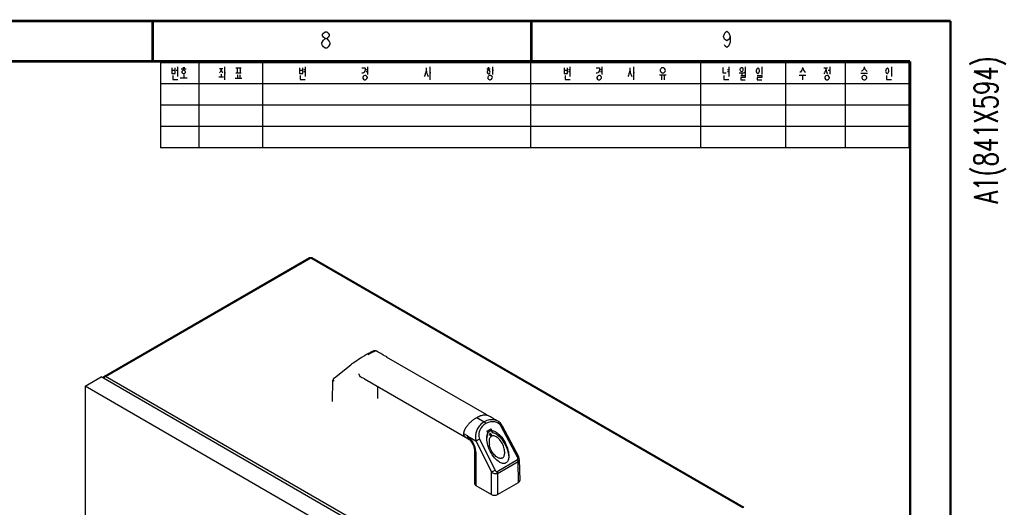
# Model space of a CAD drawing. Header units: millimetres. Extents: x 899 to 1733, y -688 to -112.
# Tile 26 of 26: x 1501 to 1733, y -227 to -113. Entities that reach past the tile are written whole.
import ezdxf
from ezdxf.enums import TextEntityAlignment as Align

# ---------------------------------------------------------------- set-up
doc = ezdxf.new("R2010")
doc.units = ezdxf.units.MM
doc.header["$LTSCALE"] = 46.255
doc.layers.get('0').update_dxf_attribs({"linetype": 'CONTINUOUS'})
doc.layers.add('SHEET', color=7, linetype='CONTINUOUS')
doc.styles.add('R-GHS', font='romans.shx', dxfattribs={"width": 0.8, "bigfont": 'ghs.shx'})

# ---------------------------------------------------------------- blocks, each defined once
blk = doc.blocks.new('A$C7C476C08')
at = {"color": 4, "linetype": 'Continuous'}
for p, q in [((811.49, 564.5), (635.49, 564.5)), ((635.49, 564.5), (635.49, 559.5)), ((639.48, 563.5), (639.48, 561.29)), ((640.32, 563.05), (641.52, 563.05)), ((640.68, 563.39), (641.16, 563.39)), ((644.49, 564.5), (644.49, 559.5)), ((649.32, 563.16), (650.1, 563.16)), ((650.52, 563.5), (650.52, 560.5)), ((653.19, 563.27), (654.45, 563.27)), ((653.46, 563.27), (653.46, 562.14)), ((654.18, 563.27), (654.18, 562.14)), ((659.49, 564.5), (659.49, 559.5)), ((669.15, 562.93), (669.48, 562.93)), ((669.48, 563.5), (669.48, 561.29)), ((683.85, 562.93), (684.18, 562.93)), ((684.18, 563.5), (684.18, 561.74)), ((698.82, 563.5), (698.82, 560.5)), ((712.26, 563.05), (713.04, 563.05)), ((712.47, 563.39), (712.8, 563.39)), ((713.52, 563.5), (713.52, 561.74)), ((722.49, 564.5), (722.49, 559.5)), ((731.45, 562.93), (731.78, 562.93)), ((731.78, 563.5), (731.78, 561.29)), ((738.95, 562.93), (739.28, 562.93)), ((739.28, 563.5), (739.28, 561.74)), ((746.72, 563.5), (746.72, 560.5)), ((762.49, 564.5), (762.49, 559.5)), ((768.8, 562.93), (769.13, 562.93)), ((769.13, 563.5), (769.13, 561.29)), ((773.03, 563.5), (773.03, 561.52)), ((776.93, 563.5), (776.93, 561.74)), ((782.49, 564.5), (782.49, 559.5)), ((791.53, 563.27), (792.34, 563.27)), ((792.88, 563.5), (792.88, 561.8)), ((796.49, 564.5), (796.49, 559.5)), ((807.38, 563.5), (807.38, 561.29)), ((811.49, 564.5), (811.49, 559.5)), ((638.94, 562.65), (638.13, 562.65)), ((639.15, 562.71), (639.48, 562.71)), ((640.11, 560.95), (641.7, 560.95)), ((640.92, 561.69), (640.92, 560.95)), ((649.17, 561.18), (650.28, 561.18)), ((649.74, 561.8), (649.74, 561.18)), ((650.52, 562.14), (650.79, 562.14)), ((653.01, 560.9), (654.6, 560.9)), ((653.19, 562.14), (654.45, 562.14)), ((653.55, 561.63), (653.55, 560.9)), ((654.09, 561.63), (654.09, 560.9)), ((668.94, 562.65), (668.13, 562.65)), ((669.15, 562.42), (669.48, 562.42)), ((683.85, 562.42), (684.18, 562.42)), ((698.82, 562.2), (699.09, 562.2)), ((713.04, 561.52), (712.92, 561.52)), ((713.52, 562.71), (713.79, 562.71)), ((731.24, 562.65), (730.43, 562.65)), ((731.45, 562.42), (731.78, 562.42)), ((738.95, 562.42), (739.28, 562.42)), ((746.72, 562.2), (746.99, 562.2)), ((752.81, 561.63), (754.4, 561.63)), ((753.29, 561.63), (753.29, 560.5)), ((753.95, 561.63), (753.95, 560.5)), ((768.8, 562.42), (769.13, 562.42)), ((771.62, 562.08), (772.73, 562.08)), ((772.19, 562.08), (772.19, 561.57)), ((772.73, 562.31), (773.03, 562.31)), ((785.71, 561.57), (787.3, 561.57)), ((786.52, 561.57), (786.52, 560.44)), ((792.55, 562.71), (792.88, 562.71)), ((800.21, 562.03), (801.8, 562.03)), ((811.49, 559.5), (635.49, 559.5)), ((811.49, 559.5), (635.49, 559.5)), ((635.49, 559.5), (635.49, 554.5)), ((644.49, 559.5), (644.49, 554.5)), ((659.49, 559.5), (659.49, 554.5)), ((722.49, 559.5), (722.49, 554.5)), ((762.49, 559.5), (762.49, 554.5)), ((782.49, 559.5), (782.49, 554.5)), ((796.49, 559.5), (796.49, 554.5)), ((811.49, 559.5), (811.49, 554.5)), ((811.49, 554.5), (635.49, 554.5)), ((811.49, 554.5), (635.49, 554.5)), ((635.49, 554.5), (635.49, 544.5)), ((644.49, 554.5), (644.49, 544.5)), ((659.49, 554.5), (659.49, 544.5)), ((722.49, 554.5), (722.49, 544.5)), ((762.49, 554.5), (762.49, 544.5)), ((782.49, 554.5), (782.49, 544.5)), ((796.49, 554.5), (796.49, 544.5)), ((811.49, 554.5), (811.49, 544.5)), ((811.49, 549.5), (635.49, 549.5)), ((811.49, 544.5), (635.49, 544.5))]:
    blk.add_line(p, q, dxfattribs=at)
at = {"color": 7, "linetype": 'Continuous', "const_width": 0.6}
for points in [[(821.3, 574.3), (0.3, 574.3)], [(633.6, 574.2), (633.6, 564.8)], [(722.7, 574.25), (722.7, 564.85)], [(821.3, 0.3), (821.3, 574.3)], [(9.8, 564.8), (811.8, 564.8)], [(811.8, 564.8), (811.8, 9.8)]]:
    blk.add_lwpolyline(points, dxfattribs=at)
at = {"color": 7, "linetype": 'Continuous'}
for points in [[(674.16, 567.89), (673.77, 568.21), (673.58, 568.53), (673.38, 568.86), (673.38, 569.18), (673.77, 569.83)], [(674.16, 570.15), (673.77, 570.48), (673.58, 570.8), (673.58, 571.13), (673.77, 571.45), (674.16, 571.77), (674.55, 571.77), (674.94, 571.45), (675.13, 571.13), (675.13, 570.8), (674.94, 570.48), (674.55, 570.15)], [(673.77, 569.83), (674.16, 570.15), (674.55, 570.15), (674.94, 569.83), (675.13, 569.51), (675.33, 569.18), (675.33, 568.86)], [(769.47, 570.65), (769.27, 570), (768.69, 569.67), (768.11, 570), (767.91, 570.65), (768.11, 571.29), (768.3, 571.62), (768.69, 571.94), (769.08, 571.62), (769.27, 571.29), (769.47, 570.65), (769.47, 569.35), (769.27, 568.7), (769.08, 568.38), (768.69, 568.05), (768.3, 568.38), (768.11, 568.7)], [(675.33, 568.86), (674.94, 568.21), (674.55, 567.89), (674.16, 567.89)]]:
    blk.add_lwpolyline(points, dxfattribs=at)
at = {"color": 4, "linetype": 'Continuous'}
for points in [[(638.13, 563.27), (638.13, 561.97), (638.94, 561.97), (638.94, 563.27)], [(649.71, 563.16), (649.68, 562.82), (649.59, 562.48), (649.41, 562.2), (649.32, 562.14)], [(649.71, 563.16), (649.74, 562.82), (649.8, 562.54), (649.95, 562.25), (650.1, 562.14)], [(668.13, 563.27), (668.13, 561.97), (668.94, 561.97), (668.94, 563.27)], [(682.86, 563.27), (683.64, 563.27), (683.61, 562.88), (683.52, 562.54), (683.37, 562.25), (683.22, 562.08), (683.04, 562.03), (682.86, 562.03)], [(697.95, 563.27), (697.95, 562.88), (697.86, 562.31), (697.74, 561.86), (697.62, 561.52), (697.47, 561.23)], [(697.95, 562.88), (698.04, 562.31), (698.13, 561.97), (698.25, 561.63), (698.43, 561.23)], [(730.43, 563.27), (730.43, 561.97), (731.24, 561.97), (731.24, 563.27)], [(737.96, 563.27), (738.74, 563.27), (738.71, 562.88), (738.62, 562.54), (738.47, 562.25), (738.32, 562.08), (738.14, 562.03), (737.96, 562.03)], [(745.85, 563.27), (745.85, 562.88), (745.76, 562.31), (745.64, 561.86), (745.52, 561.52), (745.37, 561.23)], [(745.85, 562.88), (745.94, 562.31), (746.03, 561.97), (746.15, 561.63), (746.33, 561.23)], [(753.53, 563.33), (753.35, 563.27), (753.2, 563.16), (753.08, 562.99), (753.02, 562.82), (753.02, 562.65), (753.08, 562.42), (753.2, 562.25), (753.44, 562.08), (753.56, 562.08), (753.68, 562.08), (753.89, 562.14), (754.04, 562.25), (754.16, 562.42), (754.22, 562.65), (754.19, 562.88), (754.04, 563.16), (753.89, 563.27), (753.71, 563.33), (753.53, 563.33)], [(767.78, 563.39), (767.78, 562.08), (768.53, 562.08)], [(772.07, 563.33), (771.95, 563.27), (771.86, 563.16), (771.77, 562.99), (771.77, 562.82), (771.83, 562.65), (771.98, 562.48), (772.16, 562.42), (772.34, 562.48), (772.46, 562.59), (772.55, 562.76), (772.55, 562.93), (772.52, 563.1), (772.43, 563.22), (772.34, 563.27), (772.25, 563.33), (772.07, 563.33)], [(775.97, 563.22), (775.85, 563.16), (775.7, 562.99), (775.61, 562.76), (775.58, 562.54), (775.61, 562.37), (775.7, 562.14), (775.82, 562.03), (775.94, 561.97), (776.03, 561.97), (776.21, 562.08), (776.3, 562.25), (776.36, 562.48), (776.36, 562.71), (776.3, 562.93), (776.18, 563.1), (776.06, 563.22), (775.97, 563.22)], [(786.52, 563.39), (786.43, 563.05), (786.31, 562.76), (786.13, 562.48), (785.98, 562.31), (785.86, 562.25)], [(786.52, 563.39), (786.61, 563.05), (786.73, 562.71), (786.94, 562.42), (787.15, 562.25)], [(791.95, 563.27), (791.95, 563.05), (791.89, 562.65), (791.77, 562.25), (791.68, 562.08), (791.53, 561.86)], [(791.95, 563.05), (792.01, 562.65), (792.1, 562.31), (792.22, 562.08), (792.34, 561.91)], [(801.02, 563.5), (800.93, 563.22), (800.81, 562.93), (800.66, 562.71), (800.45, 562.54), (800.36, 562.54)], [(801.02, 563.5), (801.08, 563.22), (801.2, 562.93), (801.35, 562.71), (801.59, 562.54), (801.68, 562.54)], [(806.42, 563.22), (806.3, 563.16), (806.15, 562.99), (806.06, 562.76), (806.03, 562.54), (806.06, 562.37), (806.15, 562.14), (806.27, 562.03), (806.39, 561.97), (806.48, 561.97), (806.66, 562.08), (806.75, 562.25), (806.81, 562.48), (806.81, 562.71), (806.75, 562.93), (806.63, 563.1), (806.51, 563.22), (806.42, 563.22)], [(638.34, 561.52), (638.34, 560.56), (639.51, 560.56)], [(640.89, 562.71), (640.68, 562.65), (640.56, 562.54), (640.5, 562.42), (640.47, 562.31), (640.5, 562.2), (640.65, 562.03), (640.86, 561.97), (640.98, 561.97), (641.19, 562.03), (641.31, 562.2), (641.34, 562.37), (641.28, 562.54), (641.13, 562.65), (640.98, 562.71), (640.89, 562.71)], [(668.34, 561.52), (668.34, 560.56), (669.51, 560.56)], [(683.49, 561.52), (683.28, 561.4), (683.13, 561.23), (683.04, 561.06), (683.04, 560.9), (683.19, 560.67), (683.43, 560.5), (683.64, 560.5), (683.88, 560.61), (684.03, 560.78), (684.12, 560.95), (684.12, 561.06), (684, 561.29), (683.79, 561.46), (683.64, 561.52), (683.49, 561.52)], [(712.59, 562.76), (712.47, 562.71), (712.38, 562.59), (712.32, 562.42), (712.32, 562.2), (712.44, 561.97), (712.56, 561.91), (712.68, 561.91), (712.86, 561.97), (712.95, 562.14), (712.98, 562.31), (712.95, 562.54), (712.8, 562.71), (712.71, 562.76), (712.59, 562.76)], [(712.92, 561.52), (712.77, 561.46), (712.56, 561.29), (712.47, 561.12), (712.44, 560.95), (712.5, 560.78), (712.65, 560.61), (712.77, 560.56), (712.89, 560.5), (713.04, 560.5), (713.19, 560.56), (713.34, 560.67), (713.49, 560.84), (713.52, 561.01), (713.46, 561.23), (713.28, 561.4)], [(713.28, 561.4), (713.19, 561.46), (713.04, 561.52)], [(730.64, 561.52), (730.64, 560.56), (731.81, 560.56)], [(738.59, 561.52), (738.38, 561.4), (738.23, 561.23), (738.14, 561.06), (738.14, 560.9), (738.29, 560.67), (738.53, 560.5), (738.74, 560.5), (738.98, 560.61), (739.13, 560.78), (739.22, 560.95), (739.22, 561.06), (739.1, 561.29), (738.89, 561.46), (738.74, 561.52), (738.59, 561.52)], [(767.99, 561.52), (767.99, 560.56), (769.16, 560.56)], [(771.95, 561.46), (773.03, 561.46), (773.03, 561.01), (771.95, 561.01), (771.95, 560.44), (773.03, 560.44)], [(775.79, 561.52), (776.93, 561.52), (776.93, 561.01), (775.79, 561.01), (775.79, 560.5), (776.93, 560.5)], [(792.19, 561.52), (791.98, 561.4), (791.83, 561.23), (791.74, 561.06), (791.74, 560.9), (791.89, 560.67), (792.13, 560.5), (792.34, 560.5), (792.58, 560.61), (792.73, 560.78), (792.82, 560.95), (792.82, 561.06), (792.7, 561.29), (792.49, 561.46), (792.34, 561.52), (792.19, 561.52)], [(800.93, 561.52), (800.66, 561.4), (800.48, 561.23), (800.42, 561.06), (800.42, 560.95), (800.48, 560.78), (800.63, 560.61), (800.93, 560.5), (801.11, 560.5), (801.38, 560.61), (801.53, 560.78), (801.62, 560.95), (801.62, 561.06), (801.53, 561.23), (801.38, 561.4), (801.11, 561.52), (800.93, 561.52)], [(806.24, 561.52), (806.24, 560.56), (807.41, 560.56)]]:
    blk.add_lwpolyline(points, dxfattribs=at)
at = {"layer": 'SHEET', "color": 2, "style": 'R-GHS', "width": 0.7}
blk.add_text('A1(841X594)', height=5.6, rotation=90, dxfattribs=at).set_placement((832.46, 548.69), align=Align.CENTER)

msp = doc.modelspace()

# ---------------------------------------------------------------- linework, layer by layer
at = {"color": 7, "linetype": 'Continuous'}
for p, q in [((1521.059, -196.583), (1569.339, -168.709)), ((1521.328, -196.61), (1569.608, -168.736)), ((1569.608, -168.736), (1671.215, -227.397)), ((1569.747, -168.655), (1569.877, -168.709)), ((1569.877, -168.709), (1671.484, -227.37)), ((1585.079, -190.668), (1585.078, -190.667)), ((1585.653, -190.995), (1585.532, -190.925)), ((1585.762, -191.058), (1585.653, -190.995)), ((1585.906, -191.142), (1585.762, -191.058)), ((1586.071, -191.238), (1585.906, -191.142)), ((1586.353, -191.404), (1586.071, -191.238)), ((1586.557, -191.543), (1586.55, -191.541)), ((1586.561, -191.544), (1586.557, -191.543)), ((1586.565, -191.545), (1586.561, -191.544)), ((1586.569, -191.546), (1586.565, -191.545)), ((1586.574, -191.548), (1586.569, -191.546)), ((1586.578, -191.549), (1586.574, -191.548)), ((1586.583, -191.551), (1586.578, -191.549)), ((1586.588, -191.552), (1586.583, -191.551)), ((1586.593, -191.554), (1586.588, -191.552)), ((1586.597, -191.556), (1586.593, -191.554)), ((1586.603, -191.558), (1586.597, -191.556)), ((1586.608, -191.559), (1586.603, -191.558)), ((1586.613, -191.561), (1586.608, -191.559)), ((1586.618, -191.563), (1586.613, -191.561)), ((1586.634, -191.57), (1586.618, -191.563)), ((1586.637, -191.571), (1586.634, -191.57)), ((1586.641, -191.573), (1586.637, -191.571)), ((1586.645, -191.574), (1586.641, -191.573)), ((1586.649, -191.576), (1586.645, -191.574)), ((1586.653, -191.578), (1586.649, -191.576)), ((1586.657, -191.579), (1586.653, -191.578)), ((1586.66, -191.581), (1586.657, -191.579)), ((1586.669, -191.585), (1586.666, -191.584)), ((1586.673, -191.587), (1586.669, -191.585)), ((1586.676, -191.589), (1586.673, -191.587)), ((1586.679, -191.59), (1586.676, -191.589)), ((1586.683, -191.592), (1586.679, -191.59)), ((1586.686, -191.594), (1586.683, -191.592)), ((1586.689, -191.595), (1586.686, -191.594)), ((1586.692, -191.597), (1586.689, -191.595)), ((1586.695, -191.599), (1586.692, -191.597)), ((1586.698, -191.6), (1586.695, -191.599)), ((1586.701, -191.602), (1586.698, -191.6)), ((1586.705, -191.604), (1586.701, -191.602)), ((1586.708, -191.605), (1586.705, -191.604)), ((1586.711, -191.607), (1586.708, -191.605)), ((1586.714, -191.609), (1586.711, -191.607)), ((1586.717, -191.611), (1586.714, -191.609)), ((1586.721, -191.613), (1586.717, -191.611)), ((1586.747, -191.629), (1586.721, -191.613)), ((1586.752, -191.632), (1586.747, -191.629)), ((1586.821, -191.672), (1586.752, -191.632)), ((1587.47, -192.051), (1586.821, -191.672)), ((1611.013, -205.684), (1587.453, -192.082)), ((1575.199, -196.925), (1579.009, -193.898)), ((1516.52, -198.946), (1520.329, -196.747)), ((1622.697, -255.848), (1520.329, -196.747)), ((1521.056, -196.9), (1521.182, -196.728)), ((1521.182, -196.728), (1521.328, -196.61)), ((1622.935, -255.271), (1521.328, -196.61)), ((1580.916, -196.042), (1580.918, -196.055)), ((1580.918, -196.055), (1580.918, -196.062)), ((1580.918, -196.062), (1580.919, -196.07)), ((1580.919, -196.07), (1580.92, -196.075)), ((1580.92, -196.075), (1580.921, -196.083)), ((1580.921, -196.083), (1580.921, -196.089)), ((1580.921, -196.089), (1580.922, -196.094)), ((1580.922, -196.094), (1580.923, -196.1)), ((1580.923, -196.1), (1580.924, -196.106)), ((1580.924, -196.106), (1580.924, -196.111)), ((1580.924, -196.111), (1580.925, -196.117)), ((1580.925, -196.117), (1580.926, -196.123)), ((1580.926, -196.123), (1580.927, -196.129)), ((1580.927, -196.129), (1580.928, -196.135)), ((1580.928, -196.135), (1580.929, -196.141)), ((1580.929, -196.141), (1580.93, -196.147)), ((1580.93, -196.147), (1580.931, -196.153)), ((1580.931, -196.153), (1580.933, -196.16)), ((1580.933, -196.16), (1580.934, -196.166)), ((1580.934, -196.166), (1580.935, -196.172)), ((1580.937, -196.182), (1580.939, -196.189)), ((1580.939, -196.189), (1580.94, -196.196)), ((1580.94, -196.196), (1580.942, -196.203)), ((1580.942, -196.203), (1580.943, -196.211)), ((1580.943, -196.211), (1580.945, -196.219)), ((1580.945, -196.219), (1580.948, -196.228)), ((1581.299, -196.676), (1581.301, -196.677)), ((1516.52, -198.946), (1516.52, -292.411)), ((1618.888, -258.047), (1516.52, -198.946)), ((1520.971, -197.118), (1520.975, -197.089)), ((1520.975, -197.089), (1521.056, -196.9)), ((1574.687, -202.504), (1574.838, -197.533)), ((1582.24, -197.181), (1582.147, -197.116)), ((1582.24, -197.181), (1606.046, -210.926)), ((1585.374, -201.805), (1585.374, -198.991)), ((1611.611, -205.986), (1611.236, -205.772)), ((1608.637, -206.268), (1610.406, -207.289)), ((1613.883, -207.315), (1613.636, -207.155)), ((1618.242, -215.628), (1614.432, -208.381)), ((1614.666, -208.213), (1618.474, -215.457)), ((1605.605, -210.107), (1605.595, -210.102)), ((1606.507, -210.608), (1605.604, -210.086)), ((1605.751, -210.631), (1605.751, -210.633)), ((1605.751, -210.633), (1605.918, -210.835)), ((1606.514, -210.619), (1606.507, -210.608)), ((1606.522, -210.616), (1606.507, -210.608)), ((1606.515, -210.743), (1606.508, -210.624)), ((1606.521, -210.631), (1606.514, -210.619)), ((1606.544, -210.629), (1606.521, -210.631)), ((1606.544, -210.629), (1606.522, -210.616)), ((1606.544, -210.629), (1608.476, -211.744)), ((1611.034, -209.513), (1612.061, -208.921)), ((1611.034, -209.513), (1611.272, -209.979)), ((1612.061, -209.35), (1611.204, -209.844)), ((1611.272, -210.408), (1611.272, -209.979)), ((1612.061, -209.35), (1612.061, -208.921)), ((1612.298, -209.385), (1612.061, -208.921)), ((1612.061, -209.35), (1612.298, -209.814)), ((1612.298, -209.385), (1612.298, -209.814)), ((1605.918, -210.835), (1606.046, -210.926)), ((1606.046, -210.926), (1606.152, -210.978)), ((1606.661, -211.31), (1606.905, -211.459)), ((1606.888, -211.449), (1606.818, -211.399)), ((1606.847, -211.352), (1606.852, -211.357)), ((1606.852, -211.357), (1606.857, -211.362)), ((1606.857, -211.362), (1606.862, -211.367)), ((1606.862, -211.367), (1606.867, -211.372)), ((1606.867, -211.372), (1606.873, -211.377)), ((1606.873, -211.377), (1606.878, -211.383)), ((1606.878, -211.383), (1606.884, -211.388)), ((1606.884, -211.388), (1606.89, -211.393)), ((1606.905, -211.459), (1606.888, -211.449)), ((1606.89, -211.393), (1606.896, -211.399)), ((1606.896, -211.399), (1606.903, -211.405)), ((1606.903, -211.405), (1606.911, -211.413)), ((1606.911, -211.413), (1606.919, -211.419)), ((1606.919, -211.419), (1606.927, -211.427)), ((1606.927, -211.427), (1606.936, -211.434)), ((1606.936, -211.434), (1606.945, -211.442)), ((1606.945, -211.442), (1606.955, -211.45)), ((1606.955, -211.45), (1606.964, -211.458)), ((1606.964, -211.458), (1606.975, -211.466)), ((1606.975, -211.466), (1606.985, -211.475)), ((1606.985, -211.475), (1606.996, -211.484)), ((1606.996, -211.484), (1607.007, -211.492)), ((1607.007, -211.492), (1607.018, -211.502)), ((1607.018, -211.502), (1607.03, -211.511)), ((1607.03, -211.511), (1607.056, -211.53)), ((1612.134, -219.077), (1608.481, -211.745)), ((1609.322, -211.331), (1612.977, -218.667)), ((1611.033, -211.382), (1611.05, -211.166)), ((1608.121, -214.193), (1608.121, -221.817)), ((1608.418, -214.593), (1608.418, -222.231)), ((1616.149, -215.161), (1616.177, -215.487)), ((1618.252, -216.239), (1613.455, -219.009)), ((1613.566, -219.418), (1618.364, -216.648)), ((1618.511, -221.521), (1618.364, -216.648)), ((1618.657, -216.118), (1618.808, -221.097)), ((1612.134, -224.376), (1612.134, -219.077)), ((1613.566, -219.418), (1613.566, -224.376)), ((1608.418, -222.231), (1612.134, -224.376)), ((1613.566, -224.376), (1618.511, -221.521))]:
    msp.add_line(p, q, dxfattribs=at)
for points in [[(1569.339, -168.709), (1569.535, -168.642), (1569.747, -168.655)], [(1569.339, -168.709), (1569.462, -168.685), (1569.608, -168.736)], [(1569.608, -168.736), (1569.75, -168.685), (1569.877, -168.709)], [(1582.751, -191.485), (1582.239, -191.785), (1581.732, -192.091), (1581.257, -192.384), (1580.816, -192.663), (1580.409, -192.925), (1580.038, -193.169), (1579.706, -193.393), (1579.417, -193.595), (1579.177, -193.769), (1579.007, -193.9)], [(1585.079, -190.668), (1584.968, -190.616), (1584.826, -190.581), (1584.697, -190.574), (1584.587, -190.586), (1584.49, -190.607), (1584.402, -190.634), (1584.313, -190.668), (1584.217, -190.707), (1584.113, -190.754), (1583.998, -190.809), (1583.869, -190.872), (1583.726, -190.945), (1583.567, -191.029), (1583.389, -191.126), (1583.191, -191.235), (1582.971, -191.359), (1582.751, -191.485)], [(1585.078, -190.667), (1584.944, -190.648), (1584.732, -190.696), (1584.442, -190.808), (1584.071, -190.983), (1583.614, -191.224), (1583.089, -191.518)], [(1585.316, -190.802), (1585.232, -190.754), (1585.141, -190.703), (1585.078, -190.667)], [(1585.532, -190.925), (1585.465, -190.887), (1585.316, -190.802)], [(1586.419, -191.443), (1586.398, -191.431), (1586.353, -191.404)], [(1586.634, -191.57), (1586.474, -191.475), (1586.457, -191.465), (1586.419, -191.443)], [(1586.666, -191.584), (1586.664, -191.583), (1586.66, -191.581)], [(1587.647, -192.194), (1587.596, -192.142), (1587.498, -192.069), (1587.47, -192.051)], [(1520.796, -197.017), (1520.83, -196.846), (1520.947, -196.669), (1521.059, -196.583)], [(1521.328, -196.61), (1521.182, -196.559), (1521.059, -196.583)], [(1580.935, -196.172), (1580.936, -196.176), (1580.937, -196.182)], [(1580.948, -196.228), (1580.949, -196.232), (1580.95, -196.237), (1580.952, -196.242), (1580.953, -196.247), (1580.954, -196.252), (1580.956, -196.256), (1580.957, -196.261), (1580.958, -196.266), (1580.96, -196.271), (1580.961, -196.276), (1580.963, -196.281), (1580.965, -196.285), (1580.966, -196.29), (1580.968, -196.295), (1580.969, -196.3), (1580.971, -196.305), (1580.973, -196.31), (1580.975, -196.315), (1580.977, -196.32), (1580.978, -196.324), (1580.98, -196.329), (1580.982, -196.334), (1580.984, -196.339), (1580.986, -196.344), (1580.988, -196.349), (1580.99, -196.353), (1580.992, -196.358), (1580.995, -196.363), (1580.997, -196.368), (1580.999, -196.372)], [(1580.999, -196.372), (1581.001, -196.377), (1581.004, -196.382), (1581.006, -196.387), (1581.008, -196.391), (1581.011, -196.396), (1581.013, -196.4), (1581.016, -196.405), (1581.018, -196.41), (1581.021, -196.414), (1581.024, -196.419), (1581.026, -196.423), (1581.029, -196.428), (1581.032, -196.432), (1581.035, -196.437), (1581.038, -196.441), (1581.041, -196.446), (1581.044, -196.45), (1581.047, -196.455), (1581.05, -196.459), (1581.053, -196.464), (1581.056, -196.468), (1581.06, -196.473), (1581.063, -196.477), (1581.067, -196.482), (1581.07, -196.486), (1581.074, -196.491), (1581.077, -196.495), (1581.081, -196.5), (1581.085, -196.505), (1581.089, -196.509), (1581.093, -196.514), (1581.098, -196.519), (1581.103, -196.524), (1581.107, -196.53), (1581.112, -196.535), (1581.117, -196.54), (1581.122, -196.545), (1581.128, -196.55), (1581.133, -196.555), (1581.138, -196.56), (1581.143, -196.565), (1581.149, -196.57), (1581.154, -196.575), (1581.16, -196.58), (1581.166, -196.585), (1581.172, -196.59), (1581.177, -196.595), (1581.183, -196.599), (1581.189, -196.604), (1581.196, -196.609), (1581.202, -196.614), (1581.208, -196.618), (1581.214, -196.623), (1581.221, -196.628), (1581.227, -196.632), (1581.234, -196.637), (1581.241, -196.641), (1581.248, -196.646), (1581.255, -196.65), (1581.262, -196.654), (1581.269, -196.659), (1581.276, -196.663), (1581.284, -196.667), (1581.292, -196.672)], [(1581.292, -196.672), (1581.455, -196.761), (1581.645, -196.863), (1581.831, -196.959), (1582.009, -197.048), (1582.147, -197.116)], [(1575.199, -196.924), (1575.161, -196.955), (1575.115, -196.994), (1575.071, -197.034), (1575.03, -197.077), (1574.988, -197.126), (1574.943, -197.191), (1574.901, -197.269), (1574.867, -197.358), (1574.844, -197.46), (1574.838, -197.533)], [(1575.141, -197.72), (1574.996, -197.69), (1574.9, -197.644), (1574.845, -197.576), (1574.838, -197.533)], [(1608.637, -206.268), (1608.872, -206.139), (1609.117, -206.018), (1609.348, -205.916), (1609.567, -205.832), (1609.772, -205.765), (1609.973, -205.71), (1610.19, -205.665), (1610.396, -205.638), (1610.58, -205.629), (1610.754, -205.636), (1610.907, -205.658)], [(1610.907, -205.658), (1611.047, -205.692), (1611.165, -205.736), (1611.236, -205.772)], [(1613.65, -207.163), (1613.433, -207.035), (1613.277, -206.944), (1613.092, -206.836), (1612.868, -206.707), (1612.586, -206.547), (1612.322, -206.397), (1612.117, -206.281), (1611.899, -206.15), (1611.611, -205.986)], [(1605.604, -210.086), (1605.606, -210.024), (1605.61, -209.961), (1605.617, -209.898), (1605.626, -209.834), (1605.639, -209.76), (1605.655, -209.686), (1605.673, -209.613), (1605.693, -209.541), (1605.721, -209.456), (1605.752, -209.369), (1605.786, -209.281), (1605.822, -209.195), (1605.866, -209.098), (1605.913, -209.003), (1605.961, -208.91), (1606.011, -208.82), (1606.066, -208.726), (1606.124, -208.632), (1606.184, -208.539), (1606.246, -208.447), (1606.312, -208.353), (1606.381, -208.259), (1606.453, -208.165), (1606.528, -208.069), (1606.613, -207.966), (1606.7, -207.865), (1606.787, -207.767), (1606.878, -207.669), (1606.978, -207.564), (1607.082, -207.46), (1607.185, -207.36), (1607.287, -207.265), (1607.387, -207.175), (1607.492, -207.083), (1607.601, -206.992), (1607.707, -206.906), (1607.814, -206.822), (1607.923, -206.739), (1608.039, -206.655), (1608.162, -206.569), (1608.287, -206.484), (1608.407, -206.406), (1608.524, -206.334), (1608.637, -206.268)], [(1610.406, -207.289), (1610.132, -207.464), (1609.868, -207.664), (1609.636, -207.87), (1609.42, -208.094), (1609.235, -208.316), (1609.065, -208.553), (1608.917, -208.792), (1608.784, -209.042), (1608.679, -209.275), (1608.588, -209.512), (1608.519, -209.729), (1608.462, -209.948), (1608.418, -210.162), (1608.385, -210.379), (1608.365, -210.578), (1608.354, -210.779), (1608.354, -210.959), (1608.362, -211.139), (1608.378, -211.299), (1608.404, -211.459), (1608.435, -211.601), (1608.476, -211.744)], [(1610.772, -207.698), (1610.294, -208.032), (1609.905, -208.411), (1609.601, -208.817), (1609.377, -209.233), (1609.225, -209.646), (1609.139, -210.048), (1609.113, -210.429), (1609.142, -210.775), (1609.216, -211.078), (1609.322, -211.331)], [(1613.636, -207.155), (1613.434, -207.051), (1613.228, -206.967), (1612.994, -206.894), (1612.752, -206.841), (1612.477, -206.805), (1612.198, -206.793), (1611.906, -206.806), (1611.617, -206.845), (1611.313, -206.913), (1611.014, -207.007), (1610.702, -207.135), (1610.406, -207.289)], [(1610.406, -207.289), (1610.509, -207.362), (1610.607, -207.456), (1610.697, -207.57), (1610.772, -207.698)], [(1614.432, -208.381), (1614.263, -208.112), (1614.029, -207.86), (1613.73, -207.636), (1613.365, -207.452), (1612.934, -207.322), (1612.445, -207.264), (1611.91, -207.296), (1611.347, -207.435), (1610.772, -207.698)], [(1614.666, -208.213), (1614.489, -207.92), (1614.221, -207.603), (1613.883, -207.315)], [(1614.432, -208.381), (1614.528, -208.323), (1614.601, -208.274), (1614.648, -208.238), (1614.666, -208.216), (1614.666, -208.213)], [(1605.994, -210.873), (1605.905, -210.806), (1605.817, -210.719), (1605.748, -210.628), (1605.69, -210.521), (1605.651, -210.419), (1605.622, -210.303), (1605.609, -210.2), (1605.604, -210.086)], [(1606.507, -210.608), (1606.507, -210.613), (1606.508, -210.619), (1606.508, -210.624)], [(1606.508, -210.624), (1606.517, -210.634), (1606.523, -210.648)], [(1606.818, -211.399), (1606.731, -211.32), (1606.664, -211.238), (1606.614, -211.155), (1606.576, -211.064), (1606.548, -210.964), (1606.528, -210.857), (1606.515, -210.743)], [(1606.523, -210.648), (1606.529, -210.665), (1606.535, -210.68)], [(1606.535, -210.68), (1606.549, -210.711), (1606.557, -210.731), (1606.567, -210.754), (1606.578, -210.78), (1606.59, -210.807)], [(1606.544, -210.629), (1606.57, -210.655), (1606.597, -210.683), (1606.626, -210.713)], [(1606.59, -210.807), (1606.6, -210.777), (1606.612, -210.746), (1606.626, -210.713)], [(1606.626, -210.713), (1607.043, -211.186), (1607.404, -211.676), (1607.715, -212.186), (1607.973, -212.707), (1608.17, -213.213), (1608.307, -213.695), (1608.39, -214.158), (1608.418, -214.593)], [(1611.025, -211.172), (1611.029, -210.997), (1611.05, -210.735), (1611.088, -210.506), (1611.139, -210.306), (1611.201, -210.131), (1611.272, -209.979)], [(1611.05, -211.166), (1611.088, -210.936), (1611.139, -210.735), (1611.201, -210.56), (1611.272, -210.408)], [(1612.012, -210.721), (1611.928, -210.789), (1611.851, -210.871), (1611.78, -210.967), (1611.716, -211.078), (1611.659, -211.207), (1611.611, -211.353), (1611.574, -211.52), (1611.548, -211.708), (1611.537, -211.919), (1611.538, -212.023)], [(1611.736, -210.046), (1611.722, -210.061), (1611.709, -210.08), (1611.699, -210.104), (1611.692, -210.134), (1611.689, -210.17), (1611.689, -210.179)], [(1611.689, -210.179), (1611.69, -210.211), (1611.697, -210.258), (1611.711, -210.31), (1611.732, -210.366), (1611.76, -210.423), (1611.793, -210.474)], [(1611.748, -210.038), (1611.744, -210.041), (1611.74, -210.043), (1611.736, -210.046)], [(1611.877, -210.052), (1611.85, -210.038), (1611.825, -210.03), (1611.803, -210.026), (1611.783, -210.027), (1611.764, -210.031), (1611.748, -210.038)], [(1611.877, -210.052), (1611.908, -210.074), (1611.941, -210.103), (1611.975, -210.142), (1612.008, -210.188), (1612.038, -210.241), (1612.062, -210.297)], [(1612.078, -210.678), (1612.056, -210.691), (1612.034, -210.706), (1612.012, -210.721)], [(1612.035, -210.598), (1612.051, -210.586), (1612.065, -210.569), (1612.077, -210.548), (1612.087, -210.521), (1612.093, -210.488), (1612.094, -210.457)], [(1612.094, -210.457), (1612.094, -210.449), (1612.09, -210.404), (1612.08, -210.353), (1612.062, -210.297)], [(1613.854, -211.291), (1613.654, -211.103), (1613.462, -210.947), (1613.277, -210.822), (1613.103, -210.726), (1612.941, -210.655), (1612.789, -210.607), (1612.648, -210.579), (1612.516, -210.569), (1612.395, -210.575), (1612.281, -210.595), (1612.176, -210.63), (1612.078, -210.678)], [(1612.298, -209.385), (1612.458, -209.404), (1612.629, -209.443), (1612.814, -209.506), (1613.015, -209.596), (1613.233, -209.719), (1613.469, -209.878), (1613.718, -210.075), (1613.975, -210.311), (1614.247, -210.598), (1614.526, -210.933), (1614.798, -211.304), (1615.057, -211.707), (1615.305, -212.147), (1615.528, -212.604), (1615.718, -213.057), (1615.876, -213.507), (1616, -213.941), (1616.09, -214.348), (1616.148, -214.722), (1616.178, -215.066), (1616.184, -215.296)], [(1612.298, -209.814), (1612.458, -209.833), (1612.63, -209.872), (1612.815, -209.935), (1613.016, -210.025), (1613.234, -210.148), (1613.47, -210.308), (1613.719, -210.505), (1613.977, -210.742), (1614.249, -211.03), (1614.529, -211.366), (1614.801, -211.737), (1615.06, -212.14), (1615.308, -212.582), (1615.53, -213.038), (1615.72, -213.491), (1615.878, -213.941), (1616.001, -214.375), (1616.091, -214.784), (1616.149, -215.161)], [(1605.994, -210.873), (1606.17, -210.99), (1606.403, -211.145), (1606.661, -211.31)], [(1606.59, -210.807), (1606.841, -211.244), (1607.021, -211.485)], [(1606.84, -211.344), (1606.84, -211.345), (1606.847, -211.352)], [(1606.98, -211.5), (1606.927, -211.472), (1606.905, -211.459)], [(1607.02, -211.483), (1607.017, -211.479), (1607.018, -211.481), (1607.025, -211.49)], [(1607.021, -211.485), (1607.132, -211.63), (1607.277, -211.834), (1607.429, -212.066), (1607.579, -212.325), (1607.722, -212.61), (1607.852, -212.918), (1607.964, -213.242), (1608.05, -213.577), (1608.104, -213.912), (1608.121, -214.193)], [(1608.481, -211.745), (1608.48, -211.745), (1608.478, -211.745), (1608.476, -211.744)], [(1608.481, -211.745), (1608.574, -211.706), (1608.686, -211.656), (1608.812, -211.596), (1608.946, -211.53), (1609.08, -211.462), (1609.207, -211.394), (1609.322, -211.331)], [(1611.047, -211.62), (1611.027, -211.291), (1611.025, -211.172)], [(1616.168, -215.645), (1616.136, -215.886), (1616.089, -216.096), (1616.031, -216.278), (1615.963, -216.436), (1615.886, -216.573), (1615.802, -216.693), (1615.711, -216.794), (1615.613, -216.879), (1615.509, -216.949), (1615.397, -217.005), (1615.276, -217.046), (1615.146, -217.072), (1615.005, -217.083), (1614.855, -217.077), (1614.693, -217.052), (1614.517, -217.005), (1614.326, -216.932), (1614.119, -216.831), (1613.895, -216.696), (1613.656, -216.525), (1613.401, -216.312), (1613.137, -216.058), (1612.864, -215.757), (1612.589, -215.411), (1612.319, -215.025), (1612.064, -214.611), (1611.825, -214.164), (1611.611, -213.703), (1611.433, -213.253), (1611.287, -212.809), (1611.174, -212.378), (1611.095, -211.98), (1611.047, -211.62)], [(1611.538, -212.023), (1611.543, -212.153), (1611.568, -212.409), (1611.615, -212.687)], [(1614.692, -215.784), (1614.596, -215.831), (1614.494, -215.865), (1614.384, -215.886), (1614.266, -215.893), (1614.14, -215.885), (1614.004, -215.86), (1613.858, -215.817), (1613.701, -215.752), (1613.533, -215.664), (1613.356, -215.549), (1613.17, -215.405), (1612.976, -215.23), (1612.78, -215.024), (1612.584, -214.786), (1612.393, -214.521), (1612.213, -214.232), (1612.049, -213.926), (1611.904, -213.611), (1611.783, -213.294), (1611.687, -212.984), (1611.615, -212.687)], [(1615.232, -214.565), (1615.232, -214.427), (1615.216, -214.175), (1615.178, -213.901), (1615.117, -213.605), (1615.029, -213.294), (1614.916, -212.974), (1614.778, -212.652), (1614.618, -212.337), (1614.44, -212.037), (1614.25, -211.76), (1614.053, -211.51), (1613.854, -211.291)], [(1608.121, -214.194), (1608.128, -214.259), (1608.179, -214.382), (1608.278, -214.496), (1608.418, -214.593)], [(1614.692, -215.784), (1614.782, -215.723), (1614.866, -215.649), (1614.944, -215.56), (1615.014, -215.456), (1615.077, -215.336), (1615.132, -215.197), (1615.176, -215.038), (1615.21, -214.858), (1615.229, -214.654), (1615.232, -214.565)], [(1616.184, -215.296), (1616.184, -215.372), (1616.168, -215.645)], [(1618.474, -215.457), (1618.475, -215.46), (1618.456, -215.483), (1618.41, -215.519), (1618.338, -215.568), (1618.242, -215.628)], [(1618.252, -216.239), (1618.298, -216.199), (1618.329, -216.138), (1618.346, -216.063), (1618.347, -215.974), (1618.331, -215.863), (1618.296, -215.749), (1618.242, -215.628)], [(1618.252, -216.239), (1618.312, -216.377), (1618.35, -216.517), (1618.364, -216.648)], [(1618.657, -216.118), (1618.652, -216.225), (1618.601, -216.395), (1618.502, -216.538), (1618.364, -216.648)], [(1618.657, -216.118), (1618.634, -215.911), (1618.57, -215.675), (1618.474, -215.457)], [(1612.977, -218.667), (1612.861, -218.731), (1612.732, -218.798), (1612.598, -218.865), (1612.465, -218.93), (1612.339, -218.988), (1612.227, -219.038), (1612.134, -219.077)], [(1613.566, -219.418), (1613.412, -219.482), (1613.234, -219.516), (1613.046, -219.516), (1612.839, -219.483), (1612.647, -219.42), (1612.45, -219.324), (1612.291, -219.218), (1612.134, -219.077)], [(1612.977, -218.667), (1613.043, -218.781), (1613.115, -218.874), (1613.193, -218.949), (1613.264, -218.996), (1613.332, -219.022), (1613.397, -219.028), (1613.455, -219.009)], [(1613.566, -219.418), (1613.552, -219.287), (1613.514, -219.147), (1613.455, -219.009)], [(1671.484, -227.37), (1671.357, -227.347), (1671.215, -227.397)]]:
    msp.add_lwpolyline(points, dxfattribs=at)
for centre, major_axis, ratio, start_param, end_param in [((1611.891, -210.318), (-0.138, 0.283), 0.5249841, -4.3992143, -3.1049561), ((1609.134, -221.817), (1.013, 0), 0.5775179, -3.1415926, -2.356038), ((1617.795, -221.108), (1.013, 0), 0.5771662, -0.7852417, 0.0174476), ((1612.85, -223.962), (1.013, 0), 0.5775179, -2.356038, -0.7855463)]:
    msp.add_ellipse(centre, major_axis=major_axis, ratio=ratio, start_param=start_param, end_param=end_param, dxfattribs=at)

# ---------------------------------------------------------------- block references
msp.add_blockref('A$C7C476C08', (898.8, -687.407))

doc.saveas('drawing.dxf')
